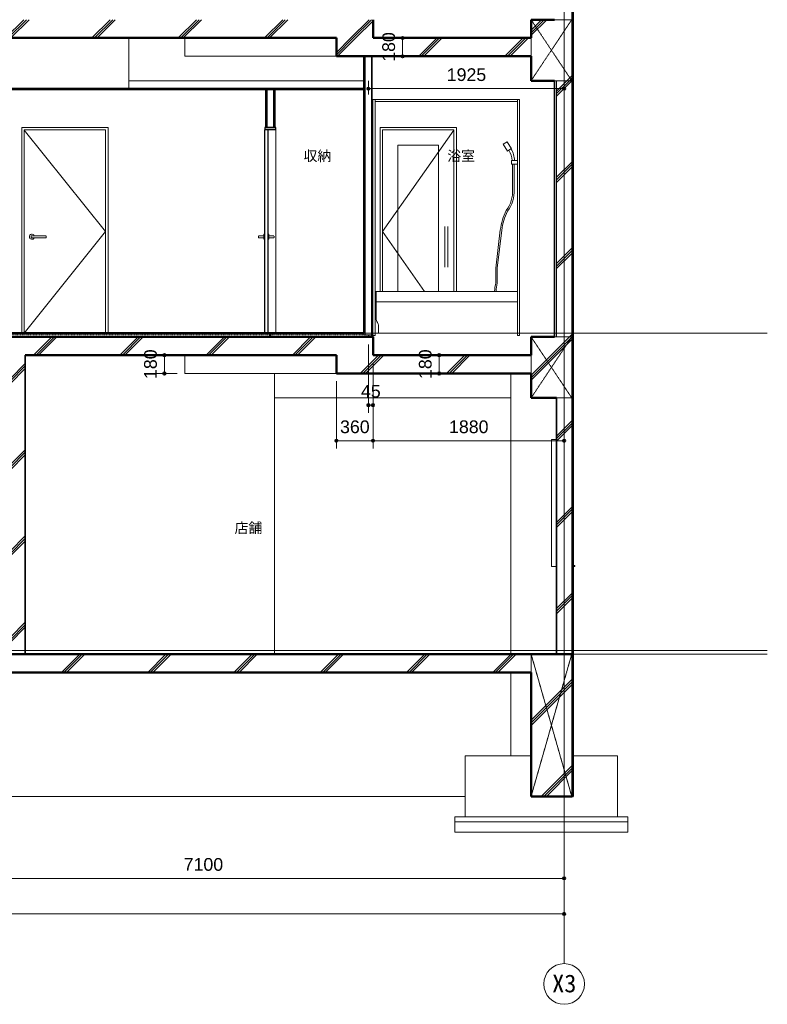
# Model space of a CAD drawing. Header units: millimetres. Extents: x -6159 to 97970, y -8550 to 14941.
# Tile 23 of 37: x 43758 to 51111, y -3445 to 6240. Entities that reach past the tile are written whole.
import ezdxf

# ---------------------------------------------------------------- set-up
doc = ezdxf.new("R2010")
doc.units = ezdxf.units.MM
for name, pattern in [('1TS06', [31.5, 30, -0.75, 0, -0.75]), ('HA02', [2.25, 1.5, -0.75]), ('TN02', [0.5292, 0, -0.5292]), ('中心線', [13, 10, -1, 1, -1])]:
    doc.linetypes.add(name, pattern=pattern)
for name, color, linetype, lineweight in [('A-ANNO-DIMS', 211, 'Continuous', 9), ('A-ANNO-DIMS-50', 211, 'Continuous', 9), ('A-AREA-IDEN', 2, 'Continuous', 9), ('A-CLNG', 13, 'Continuous', 18), ('A-CLNG-PATT', 13, 'Continuous', 35), ('A-COLS', 52, 'Continuous', 18), ('A-DETL-HDLN', 90, 'HA02', 18), ('A-DETL-THIN', 151, 'Continuous', 18), ('A-DOOR', 31, 'Continuous', 18), ('A-DOOR-FRAM', 31, 'Continuous', 25), ('A-FLOR', 192, 'Continuous', 18), ('A-FLOR-LEVL', 51, 'Continuous', 9), ('A-FLOR-MCUT', 51, 'TN02', 18), ('A-FLOR-PATT', 8, 'Continuous', 18), ('A-GLAZ', 151, 'Continuous', 18), ('A-WALL', 113, 'Continuous', 18), ('A-WALL-PATT', 111, 'Continuous', 35), ('P-SANR-FIXT', 6, 'Continuous', 18), ('S-BEAM', 12, 'Continuous', 18), ('S-FNDN', 32, 'Continuous', 18), ('S-GRID', 1, 'Continuous', 9), ('S-GRID-IDEN', 1, 'Continuous', 9)]:
    doc.layers.add(name, color=color, linetype=linetype, lineweight=lineweight)
doc.styles.add('Arial', font='arial.ttf', dxfattribs={"height": 125})
doc.styles.add('MS UI Gothic', font='MS UI Gothic.ttf', dxfattribs={"height": 100})
doc.styles.add('ＭＳ ゴシック', font='MS Gothic.ttf', dxfattribs={"height": 175})
doc.dimstyles.new('点線_-_2_5_mm', dxfattribs={"dimscale": 304.8, "dimtxt": 127.532425, "dimasz": 0.328084, "dimexe": 0.246063, "dimexo": 0.246063, "dimgap": 0.123031, "dimtad": 1, "dimdec": 1, "dimrnd": 0.1, "dimdsep": 46, "dimtxsty": 'Arial', "dimblk1": 'DOTSMALL', "dimblk2": 'DOTSMALL', "dimsah": 1, "dimcen": 0.09, "dimazin": 0, "dimtfac": 1, "dimtdec": 4, "dimtix": 1, "dimtmove": 0, "dimatfit": 3, "dimfxl": 1, "dimtvp": 1, "dimtolj": 1, "dimtzin": 0, "dimarcsym": 2})
pattern_1 = [(45, (42641.66, 5905), (-424.264, 424.264), []), (45, (42666.66, 5905), (-424.264, 424.264), []), (45, (42616.66, 5905), (-424.264, 424.264), [])]
pattern_2 = [(0, (42641.66, 5905), (406.4, 101.6), [16.764, -288.036, 16.764, -288.036, -1625.6]), (0, (42641.66, 5905), (406.4, 101.6), [-609.6, 16.764, -592.836, 16.764, -288.036, -711.2]), (0, (42641.66, 5905), (406.4, 101.6), [-1524, 16.764, -186.436, 16.764, -491.236]), (120, (42794.06, 5955.8), (-291.1882, 301.1527), [16.764, -288.036, 16.764, -288.036, -1625.6]), (120, (42794.06, 5955.8), (-291.1882, 301.1527), [-609.6, 16.764, -592.836, 16.764, -288.036, -711.2]), (120, (42794.06, 5955.8), (-291.1882, 301.1527), [-1524, 16.764, -186.436, 16.764, -491.236]), (240, (42844.86, 6159), (-115.2118, -402.7527), [16.764, -288.036, 16.764, -288.036, -1625.6]), (240, (42844.86, 6159), (-115.2118, -402.7527), [-609.6, 16.764, -592.836, 16.764, -288.036, -711.2]), (240, (42844.86, 6159), (-115.2118, -402.7527), [-1524, 16.764, -186.436, 16.764, -491.236])]

# ---------------------------------------------------------------- blocks, each defined once
blk = doc.blocks.new('引違い腰窓_2枚 - W1100H1200-523107-断面図 A')
at = {"layer": 'A-GLAZ'}
for p, q in [((7968.2, 860), (7968.2, 2110)), ((7968.2, 2110), (8018.2, 2110)), ((8018.2, 860), (7968.2, 860)), ((8183.2, 870), (8198.2, 870)), ((8198.2, 860), (8183.2, 860)), ((8198.2, 870), (8198.2, 860))]:
    blk.add_line(p, q, dxfattribs=at)
blk = doc.blocks.new('片開き - w800h2000-604431-断面図 A')
at = {"layer": 'A-DOOR'}
for p, q in [((3583.2, 5155), (2783.2, 5155)), ((2783.2, 5155), (2783.2, 3155)), ((3583.2, 4155), (2783.2, 5154.6)), ((3583.2, 3155), (3583.2, 5155)), ((2783.2, 3155), (3583.2, 4155)), ((2851.2, 4110), (2851.2, 4100)), ((2983.2, 4115), (2868.2, 4115)), ((2868.2, 4095), (2983.2, 4095)), ((3000.2, 4100), (3000.2, 4110))]:
    blk.add_line(p, q, dxfattribs=at)
at = {"layer": 'A-DOOR', "flags": 128}
for points in [[(2868.2, 4115), (2867.8, 4115), (2867.3, 4115), (2866.8, 4115), (2866.3, 4115), (2865.9, 4115), (2865.4, 4115), (2864.9, 4115), (2864.5, 4115), (2864, 4115), (2863.6, 4115), (2863.1, 4115), (2862.7, 4115), (2862.3, 4115), (2861.9, 4115), (2861.5, 4115), (2861.1, 4115), (2860.7, 4115), (2860.3, 4115), (2860, 4115), (2859.6, 4115), (2859.3, 4115), (2859, 4115), (2858.7, 4115), (2858.4, 4115), (2858.1, 4115), (2857.9, 4115), (2857.7, 4115), (2857.4, 4115), (2857.2, 4115), (2857, 4115), (2856.9, 4115), (2856.7, 4115), (2856.6, 4115), (2856.5, 4115), (2856.4, 4115), (2856.3, 4115), (2856.3, 4115), (2856.2, 4115), (2856.2, 4115)], [(2856.2, 4095), (2856.2, 4095), (2856.3, 4095), (2856.3, 4095), (2856.4, 4095), (2856.5, 4095), (2856.6, 4095), (2856.7, 4095), (2856.8, 4095), (2857, 4095), (2857.2, 4095), (2857.4, 4095), (2857.6, 4095), (2857.8, 4095), (2858.1, 4095), (2858.3, 4095), (2858.6, 4095), (2858.9, 4095), (2859.2, 4095), (2859.5, 4095), (2859.9, 4095), (2860.2, 4095), (2860.6, 4095), (2861, 4095), (2861.4, 4095), (2861.8, 4095), (2862.2, 4095), (2862.6, 4095), (2863, 4095), (2863.4, 4095), (2863.9, 4095), (2864.3, 4095), (2864.8, 4095), (2865.3, 4095), (2865.7, 4095), (2866.2, 4095), (2866.7, 4095), (2867.1, 4095), (2867.6, 4095), (2868.1, 4095), (2868.2, 4095)], [(2995.2, 4115), (2995.2, 4115), (2995.2, 4115), (2995.1, 4115), (2995.1, 4115), (2995, 4115), (2994.9, 4115), (2994.8, 4115), (2994.6, 4115), (2994.5, 4115), (2994.3, 4115), (2994.1, 4115), (2993.9, 4115), (2993.6, 4115), (2993.4, 4115), (2993.1, 4115), (2992.9, 4115), (2992.6, 4115), (2992.3, 4115), (2991.9, 4115), (2991.6, 4115), (2991.2, 4115), (2990.9, 4115), (2990.5, 4115), (2990.1, 4115), (2989.7, 4115), (2989.3, 4115), (2988.9, 4115), (2988.5, 4115), (2988, 4115), (2987.6, 4115), (2987.1, 4115), (2986.7, 4115), (2986.2, 4115), (2985.7, 4115), (2985.3, 4115), (2984.8, 4115), (2984.3, 4115), (2983.8, 4115), (2983.4, 4115), (2983.2, 4115)], [(2983.2, 4095), (2983.7, 4095), (2984.2, 4095), (2984.7, 4095), (2985.1, 4095), (2985.6, 4095), (2986.1, 4095), (2986.6, 4095), (2987, 4095), (2987.5, 4095), (2987.9, 4095), (2988.3, 4095), (2988.8, 4095), (2989.2, 4095), (2989.6, 4095), (2990, 4095), (2990.4, 4095), (2990.8, 4095), (2991.1, 4095), (2991.5, 4095), (2991.8, 4095), (2992.2, 4095), (2992.5, 4095), (2992.8, 4095), (2993.1, 4095), (2993.3, 4095), (2993.6, 4095), (2993.8, 4095), (2994, 4095), (2994.2, 4095), (2994.4, 4095), (2994.6, 4095), (2994.7, 4095), (2994.9, 4095), (2995, 4095), (2995.1, 4095), (2995.1, 4095), (2995.2, 4095), (2995.2, 4095), (2995.2, 4095)]]:
    blk.add_lwpolyline(points, dxfattribs=at)
at = {"layer": 'A-DOOR'}
for centre, radius, start, end in [((2858.2, 4105), 25, 23.7806, 180), ((2858.2, 4105), 25, 180, 336.38508), ((2856.2, 4110), 5, 165, 180), ((2856.2, 4100), 5, 180, 195), ((2856.2, 4110), 5, 90, 150), ((2856.2, 4100), 5, 210, 270), ((2995.2, 4110), 5, 30, 90), ((2995.2, 4100), 5, 270, 330), ((2995.2, 4110), 5, 0, 15), ((2995.2, 4100), 5, 345, 0)]:
    blk.add_arc(centre, radius, start, end, dxfattribs=at)
at = {"layer": 'A-DOOR-FRAM', "lineweight": 18}
for p, q in [((2758.2, 5180), (2758.2, 3155)), ((3608.2, 5180), (2758.2, 5180)), ((2783.2, 3155), (2783.2, 5155)), ((2783.2, 5155), (3583.2, 5155)), ((3583.2, 5155), (3583.2, 3155)), ((3608.2, 3155), (3608.2, 5180))]:
    blk.add_line(p, q, dxfattribs=at)
blk = doc.blocks.new('両開き - W750H2000-563925-断面図 A')
at = {"layer": 'A-DOOR', "lineweight": 25}
for p, q in [((5148.2, 3155), (5148.2, 5155)), ((5178.2, 5155), (5148.2, 5155)), ((5178.2, 5155), (5178.2, 3155)), ((5178.2, 3155), (5148.2, 3155))]:
    blk.add_line(p, q, dxfattribs=at)
at = {"layer": 'A-DOOR'}
for p, q in [((5086.2, 4110), (5086.2, 4100)), ((5087.6, 4113.4), (5087.8, 4113.6)), ((5138.2, 4115), (5103.2, 4115)), ((5103.2, 4095), (5138.2, 4095)), ((5148.2, 4130), (5138.2, 4130)), ((5138.2, 4130), (5138.2, 4105)), ((5138.2, 4105), (5138.2, 4080)), ((5138.2, 4080), (5148.2, 4080)), ((5188.2, 4130), (5178.2, 4130)), ((5178.2, 4080), (5188.2, 4080)), ((5188.2, 4105), (5188.2, 4130)), ((5223.2, 4115), (5188.2, 4115)), ((5188.2, 4080), (5188.2, 4105)), ((5188.2, 4095), (5223.2, 4095)), ((5238.9, 4096.6), (5238.7, 4096.4)), ((5240.2, 4100), (5240.2, 4110))]:
    blk.add_line(p, q, dxfattribs=at)
at = {"layer": 'A-DOOR', "flags": 128}
for points in [[(5086.2, 4110), (5086.2, 4110.2), (5086.3, 4110.4), (5086.3, 4110.6), (5086.3, 4110.8), (5086.3, 4111)], [(5086.3, 4099), (5086.3, 4099.2), (5086.3, 4099.4), (5086.3, 4099.6), (5086.2, 4099.8), (5086.2, 4100)], [(5087.9, 4113.7), (5088, 4113.9), (5088.2, 4114), (5088.4, 4114.1), (5088.5, 4114.2), (5088.7, 4114.3), (5088.9, 4114.4), (5089.1, 4114.5), (5089.2, 4114.6), (5089.4, 4114.7), (5089.6, 4114.7), (5089.8, 4114.8), (5090, 4114.8), (5090.2, 4114.9), (5090.4, 4114.9), (5090.6, 4115), (5090.8, 4115), (5091, 4115)], [(5091, 4095.1), (5090.8, 4095.1), (5090.6, 4095.1), (5090.4, 4095.1), (5090.2, 4095.1), (5090, 4095.2), (5089.9, 4095.2), (5089.7, 4095.3), (5089.5, 4095.4), (5089.3, 4095.4), (5089.1, 4095.5), (5088.9, 4095.6), (5088.7, 4095.7), (5088.6, 4095.8), (5088.4, 4095.9), (5088.2, 4096), (5088.1, 4096.2), (5087.9, 4096.3)], [(5103.2, 4115), (5102.8, 4115), (5102.3, 4115), (5101.8, 4115), (5101.3, 4115), (5100.9, 4115), (5100.4, 4115), (5099.9, 4115), (5099.5, 4115), (5099, 4115), (5098.6, 4115), (5098.1, 4115), (5097.7, 4115), (5097.3, 4115), (5096.9, 4115), (5096.5, 4115), (5096.1, 4115), (5095.7, 4115), (5095.3, 4115), (5095, 4115), (5094.6, 4115), (5094.3, 4115), (5094, 4115), (5093.7, 4115), (5093.4, 4115), (5093.1, 4115), (5092.9, 4115), (5092.7, 4115), (5092.4, 4115), (5092.2, 4115), (5092, 4115), (5091.9, 4115), (5091.7, 4115), (5091.6, 4115), (5091.5, 4115), (5091.4, 4115), (5091.3, 4115), (5091.3, 4115), (5091.2, 4115), (5091.2, 4115)], [(5091.2, 4095), (5091.2, 4095), (5091.3, 4095), (5091.3, 4095), (5091.4, 4095), (5091.5, 4095), (5091.6, 4095), (5091.7, 4095), (5091.8, 4095), (5092, 4095), (5092.2, 4095), (5092.4, 4095), (5092.6, 4095), (5092.8, 4095), (5093.1, 4095), (5093.3, 4095), (5093.6, 4095), (5093.9, 4095), (5094.2, 4095), (5094.5, 4095), (5094.9, 4095), (5095.2, 4095), (5095.6, 4095), (5096, 4095), (5096.4, 4095), (5096.8, 4095), (5097.2, 4095), (5097.6, 4095), (5098, 4095), (5098.4, 4095), (5098.9, 4095), (5099.3, 4095), (5099.8, 4095), (5100.3, 4095), (5100.7, 4095), (5101.2, 4095), (5101.7, 4095), (5102.1, 4095), (5102.6, 4095), (5103.1, 4095), (5103.2, 4095)], [(5093.1, 4115), (5093.3, 4115), (5093.6, 4115), (5093.9, 4115), (5094.2, 4115)], [(5094.3, 4095), (5094, 4095), (5093.7, 4095), (5093.4, 4095), (5093.1, 4095)], [(5235.2, 4115), (5235.2, 4115), (5235.2, 4115), (5235.1, 4115), (5235.1, 4115), (5235, 4115), (5234.9, 4115), (5234.8, 4115), (5234.6, 4115), (5234.5, 4115), (5234.3, 4115), (5234.1, 4115), (5233.9, 4115), (5233.6, 4115), (5233.4, 4115), (5233.1, 4115), (5232.9, 4115), (5232.6, 4115), (5232.3, 4115), (5231.9, 4115), (5231.6, 4115), (5231.2, 4115), (5230.9, 4115), (5230.5, 4115), (5230.1, 4115), (5229.7, 4115), (5229.3, 4115), (5228.9, 4115), (5228.5, 4115), (5228, 4115), (5227.6, 4115), (5227.1, 4115), (5226.7, 4115), (5226.2, 4115), (5225.7, 4115), (5225.3, 4115), (5224.8, 4115), (5224.3, 4115), (5223.8, 4115), (5223.4, 4115), (5223.2, 4115)], [(5223.2, 4095), (5223.7, 4095), (5224.2, 4095), (5224.7, 4095), (5225.1, 4095), (5225.6, 4095), (5226.1, 4095), (5226.6, 4095), (5227, 4095), (5227.5, 4095), (5227.9, 4095), (5228.3, 4095), (5228.8, 4095), (5229.2, 4095), (5229.6, 4095), (5230, 4095), (5230.4, 4095), (5230.8, 4095), (5231.1, 4095), (5231.5, 4095), (5231.8, 4095), (5232.2, 4095), (5232.5, 4095), (5232.8, 4095), (5233.1, 4095), (5233.3, 4095), (5233.6, 4095), (5233.8, 4095), (5234, 4095), (5234.2, 4095), (5234.4, 4095), (5234.6, 4095), (5234.7, 4095), (5234.9, 4095), (5235, 4095), (5235.1, 4095), (5235.1, 4095), (5235.2, 4095), (5235.2, 4095), (5235.2, 4095)], [(5232.2, 4115), (5232.5, 4115), (5232.8, 4115), (5233.1, 4115), (5233.3, 4115)], [(5233.4, 4095), (5233.1, 4095), (5232.9, 4095), (5232.6, 4095), (5232.3, 4095)], [(5235.4, 4115), (5235.6, 4115), (5235.8, 4115), (5236, 4114.9), (5236.2, 4114.9), (5236.4, 4114.9), (5236.6, 4114.8), (5236.8, 4114.7), (5237, 4114.7), (5237.2, 4114.6), (5237.4, 4114.5), (5237.5, 4114.4), (5237.7, 4114.3), (5237.9, 4114.2), (5238.1, 4114.1), (5238.2, 4114), (5238.4, 4113.9), (5238.5, 4113.8)], [(5238.6, 4096.3), (5238.4, 4096.1), (5238.3, 4096), (5238.1, 4095.9), (5237.9, 4095.8), (5237.8, 4095.7), (5237.6, 4095.6), (5237.4, 4095.5), (5237.2, 4095.4), (5237, 4095.3), (5236.9, 4095.3), (5236.7, 4095.2), (5236.5, 4095.2), (5236.3, 4095.1), (5236.1, 4095.1), (5235.9, 4095), (5235.7, 4095), (5235.5, 4095)], [(5240.1, 4111), (5240.2, 4110.8), (5240.2, 4110.7), (5240.2, 4110.5), (5240.2, 4110.3), (5240.2, 4110.1)], [(5240.2, 4100), (5240.2, 4099.8), (5240.2, 4099.6), (5240.2, 4099.4), (5240.2, 4099.2), (5240.1, 4099)]]:
    blk.add_lwpolyline(points, dxfattribs=at)
at = {"layer": 'A-DOOR-FRAM'}
for p, q in [((5148.2, 5180), (5148.2, 5155)), ((5258.2, 5180), (5148.2, 5180)), ((5258.2, 5155), (5148.2, 5155)), ((5258.2, 5155), (5258.2, 5180))]:
    blk.add_line(p, q, dxfattribs=at)
at = {"layer": 'A-DOOR-FRAM', "lineweight": 18}
blk.add_line((5258.2, 5155), (5258.2, 3155), dxfattribs=at)
blk = doc.blocks.new('片開き_ガラス四方框 - w700h2000-603679-断面図 A')
at = {"layer": 'A-DOOR'}
for p, q in [((6308.2, 5155), (6308.2, 3567)), ((7008.2, 5155), (6308.2, 5155)), ((6308.2, 4155), (7008.2, 5154.6)), ((7008.2, 3567), (7008.2, 5155)), ((6458.2, 5005), (6858.2, 5005)), ((6458.2, 3567), (6458.2, 5005)), ((6858.2, 5005), (6858.2, 3567)), ((6918.2, 4175), (6918.2, 3835)), ((6948.2, 3835), (6948.2, 4175)), ((6719.8, 3567), (6308.2, 4155))]:
    blk.add_line(p, q, dxfattribs=at)
at = {"layer": 'A-DOOR', "flags": 128}
for points in [[(6918.2, 4205), (6918.2, 4205), (6918.2, 4204.9), (6918.2, 4204.8), (6918.2, 4204.6), (6918.2, 4204.4), (6918.2, 4204.1), (6918.2, 4203.8), (6918.2, 4203.5), (6918.2, 4203.1), (6918.2, 4202.6), (6918.2, 4202.1), (6918.2, 4201.6), (6918.2, 4201), (6918.2, 4200.4), (6918.2, 4199.8), (6918.2, 4199.1), (6918.2, 4198.3), (6918.2, 4197.6), (6918.2, 4196.7), (6918.2, 4195.9), (6918.2, 4195), (6918.2, 4194.1), (6918.2, 4193.2), (6918.2, 4192.2), (6918.2, 4191.2), (6918.2, 4190.2), (6918.2, 4189.1), (6918.2, 4188.1), (6918.2, 4187), (6918.2, 4185.9), (6918.2, 4184.7), (6918.2, 4183.6), (6918.2, 4182.4), (6918.2, 4181.3), (6918.2, 4180.1), (6918.2, 4178.9), (6918.2, 4177.7), (6918.2, 4176.5), (6918.2, 4175.3), (6918.2, 4175)], [(6948.2, 4175), (6948.2, 4176.2), (6948.2, 4177.4), (6948.2, 4178.6), (6948.2, 4179.8), (6948.2, 4181), (6948.2, 4182.1), (6948.2, 4183.3), (6948.2, 4184.4), (6948.2, 4185.6), (6948.2, 4186.7), (6948.2, 4187.8), (6948.2, 4188.9), (6948.2, 4189.9), (6948.2, 4190.9), (6948.2, 4191.9), (6948.2, 4192.9), (6948.2, 4193.9), (6948.2, 4194.8), (6948.2, 4195.7), (6948.2, 4196.5), (6948.2, 4197.3), (6948.2, 4198.1), (6948.2, 4198.9), (6948.2, 4199.6), (6948.2, 4200.2), (6948.2, 4200.9), (6948.2, 4201.5), (6948.2, 4202), (6948.2, 4202.5), (6948.2, 4203), (6948.2, 4203.4), (6948.2, 4203.7), (6948.2, 4204.1), (6948.2, 4204.3), (6948.2, 4204.6), (6948.2, 4204.7), (6948.2, 4204.9), (6948.2, 4205), (6948.2, 4205), (6948.2, 4205)], [(6918.2, 3835), (6918.2, 3833.8), (6918.2, 3832.6), (6918.2, 3831.4), (6918.2, 3830.2), (6918.2, 3829), (6918.2, 3827.9), (6918.2, 3826.7), (6918.2, 3825.6), (6918.2, 3824.4), (6918.2, 3823.3), (6918.2, 3822.2), (6918.2, 3821.1), (6918.2, 3820.1), (6918.2, 3819.1), (6918.2, 3818.1), (6918.2, 3817.1), (6918.2, 3816.1), (6918.2, 3815.2), (6918.2, 3814.3), (6918.2, 3813.5), (6918.2, 3812.7), (6918.2, 3811.9), (6918.2, 3811.1), (6918.2, 3810.4), (6918.2, 3809.8), (6918.2, 3809.1), (6918.2, 3808.5), (6918.2, 3808), (6918.2, 3807.5), (6918.2, 3807), (6918.2, 3806.6), (6918.2, 3806.3), (6918.2, 3805.9), (6918.2, 3805.7), (6918.2, 3805.4), (6918.2, 3805.3), (6918.2, 3805.1), (6918.2, 3805), (6918.2, 3805), (6918.2, 3805)], [(6948.2, 3805), (6948.2, 3805), (6948.2, 3805.1), (6948.2, 3805.2), (6948.2, 3805.4), (6948.2, 3805.6), (6948.2, 3805.9), (6948.2, 3806.2), (6948.2, 3806.5), (6948.2, 3806.9), (6948.2, 3807.4), (6948.2, 3807.9), (6948.2, 3808.4), (6948.2, 3809), (6948.2, 3809.6), (6948.2, 3810.2), (6948.2, 3810.9), (6948.2, 3811.7), (6948.2, 3812.4), (6948.2, 3813.3), (6948.2, 3814.1), (6948.2, 3815), (6948.2, 3815.9), (6948.2, 3816.8), (6948.2, 3817.8), (6948.2, 3818.8), (6948.2, 3819.8), (6948.2, 3820.9), (6948.2, 3821.9), (6948.2, 3823), (6948.2, 3824.1), (6948.2, 3825.3), (6948.2, 3826.4), (6948.2, 3827.6), (6948.2, 3828.7), (6948.2, 3829.9), (6948.2, 3831.1), (6948.2, 3832.3), (6948.2, 3833.5), (6948.2, 3834.7), (6948.2, 3835)]]:
    blk.add_lwpolyline(points, dxfattribs=at)
at = {"layer": 'A-DOOR-FRAM', "lineweight": 18}
for p, q in [((7033.2, 5180), (6283.2, 5180)), ((6283.2, 5180), (6283.2, 3567)), ((6308.2, 3567), (6308.2, 5155)), ((6308.2, 5155), (7008.2, 5155)), ((7008.2, 5155), (7008.2, 3567)), ((7033.2, 3567), (7033.2, 5180))]:
    blk.add_line(p, q, dxfattribs=at)
blk = doc.blocks.new('UB1 - 1418-682311-断面図 A')
at = {"layer": 'P-SANR-FIXT'}
for p, q in [((6213.2, 5455), (6233.2, 5455)), ((6213.2, 5455), (6213.2, 3135)), ((6233.2, 3567), (6233.2, 5455)), ((6233.2, 5455), (7633.2, 5455)), ((6233.2, 5455), (6233.2, 5435)), ((7633.2, 5435), (6233.2, 5435)), ((7633.2, 5455), (7653.2, 5455)), ((7633.2, 5455), (7633.2, 4854.1)), ((7633.2, 5455), (7633.2, 5435)), ((7653.2, 5455), (7653.2, 3135)), ((7531.3, 5038.7), (7493.5, 5014.8)), ((7574, 4971.1), (7531.3, 5038.7)), ((7493.5, 5014.8), (7536.2, 4947.2)), ((7536.2, 4947.2), (7549.2, 4955.4)), ((7570.4, 4968.8), (7574, 4971.1)), ((7574.4, 4854.1), (7574.4, 4819.1)), ((7633.2, 4854.1), (7574.4, 4854.1)), ((7633.2, 4819.1), (7633.2, 4854.1)), ((7574.4, 4819.1), (7633.2, 4819.1)), ((7585.6, 4819.1), (7585.6, 4569.1)), ((7600.6, 4569.6), (7600.6, 4819.1)), ((7633.2, 4819.1), (7633.2, 3567)), ((7465.5, 4171.4), (7420.9, 3797.4)), ((7435.9, 3796.5), (7480.4, 4169.7)), ((7420.9, 3797.4), (7420.9, 3652.4)), ((7435.9, 3650.7), (7435.9, 3796.5)), ((6233.2, 3567), (7633.2, 3567)), ((6233.2, 3155), (6233.2, 3567)), ((6243.2, 3529.4), (6243.2, 3567)), ((6243.2, 3466.1), (6245.8, 3499.1)), ((7633.2, 3567), (7633.2, 3155)), ((6233.2, 3466.1), (7633.2, 3466.1)), ((6243.2, 3304.3), (6243.2, 3466.1)), ((6267.4, 3155), (6267.4, 3230.7)), ((6233.2, 3135), (6213.2, 3135)), ((7633.2, 3155), (6233.2, 3155)), ((6233.2, 3135), (6233.2, 3155)), ((7633.2, 3155), (7633.2, 3135)), ((7653.2, 3135), (7633.2, 3135))]:
    blk.add_line(p, q, dxfattribs=at)
for centre, radius, start, end in [((7579.3, 4931.2), 38.6, 103.35035, 141.11385), ((7375.8, 4846.1), 205, 2.22346, 32.2321), ((7375.8, 4846.1), 230, 1.98168, 32.23929), ((7277.3, 4548.5), 309, 323.13795, 3.81391), ((7277.3, 4548.5), 324, 323.3618, 3.72454), ((8022.6, 4105), 561, 152.60934, 173.2043), ((8022.6, 4105), 546, 152.7373, 173.2043), ((8063.8, 3512.8), 657.9, 167.74842, 175.26901), ((8063.8, 3512.8), 642.9, 167.60576, 175.15847)]:
    blk.add_arc(centre, radius, start, end, dxfattribs=at)
for centre, major_axis, ratio, start_param, end_param in [((6247, 3529.4), (0.1, 19.9), 0.189699, 1.571895, 2.632466), ((6244.2, 3503.3), (0.01, 9.92), 0.182174, 4.269803, 5.783968), ((6247.9, 3303.9), (0.1, 25), 0.187556, 1.556949, 2.805872), ((6247.9, 3303.9), (0.1, 25), 0.187542, 1.632328, 2.820573), ((28725.3, 4559.9), (22815.9, 0), 0.327556, 3.313653, 3.318519), ((6264.7, 3230.2), (0, 15), 0.181552, 4.739635, 5.959715)]:
    blk.add_ellipse(centre, major_axis=major_axis, ratio=ratio, start_param=start_param, end_param=end_param, dxfattribs=at)
blk = doc.blocks.new('通芯 - 円 8mm-600091-断面図 A')
at = {"layer": 'S-GRID-IDEN'}
blk.add_circle((-3706.8, -3244.8), 200, dxfattribs=at)
blk = doc.blocks.new('DIMBLOCK200-断面図 A')
at = {"layer": 'A-ANNO-DIMS-50', "lineweight": 35}
h = blk.add_hatch(color=256, dxfattribs=at)
edge = h.paths.add_edge_path()
edge.add_arc((42013.2, -2205.9), 12.5, 0, 360)
h = blk.add_hatch(color=256, dxfattribs=at)
edge = h.paths.add_edge_path()
edge.add_arc((49113.2, -2205.9), 12.5, 0, 360)
at = {"layer": 'A-ANNO-DIMS-50'}
for p, q in [((42013.2, -2205.9), (42013.2, -2148.6)), ((49113.2, -2205.9), (42013.2, -2205.9)), ((42013.2, -2205.9), (42013.2, -2280.9)), ((49113.2, -2205.9), (49113.2, -2148.6)), ((49113.2, -2205.9), (49113.2, -2280.9))]:
    blk.add_line(p, q, dxfattribs=at)
at = {"layer": 'A-ANNO-DIMS-50', "lineweight": 35}
for centre in [(42013.2, -2205.9), (49113.2, -2205.9)]:
    blk.add_circle(centre, 12.5, dxfattribs=at)
at = {"layer": 'A-ANNO-DIMS-50', "color": 0, "insert": (45370.9, -2006.2), "char_height": 125, "width": 461.471, "attachment_point": 1, "line_spacing_factor": 0.941778, "style": 'Arial'}
blk.add_mtext('7100', dxfattribs=at)
blk = doc.blocks.new('_DotSmall')
at = {"color": 0, "linetype": 'ByBlock', "const_width": 0.5}
blk.add_lwpolyline([(-0.0625, 0, 1), (0.0625, 0, 1)], format="xyb", close=True, dxfattribs=at)
blk = doc.blocks.new('DIMBLOCK202-断面図 A')
at = {"layer": 'A-ANNO-DIMS-50', "lineweight": 35}
h = blk.add_hatch(color=256, dxfattribs=at)
edge = h.paths.add_edge_path()
edge.add_arc((37313.2, -2555.9), 12.5, 0, 360)
h = blk.add_hatch(color=256, dxfattribs=at)
edge = h.paths.add_edge_path()
edge.add_arc((49113.2, -2555.9), 12.5, 0, 360)
at = {"layer": 'A-ANNO-DIMS-50'}
for p, q in [((37313.2, -2555.9), (37313.2, -2498.6)), ((49113.2, -2555.9), (49113.2, -2498.6)), ((49113.2, -2555.9), (37313.2, -2555.9)), ((37313.2, -2555.9), (37313.2, -2630.9)), ((49113.2, -2555.9), (49113.2, -2630.9))]:
    blk.add_line(p, q, dxfattribs=at)
at = {"layer": 'A-ANNO-DIMS-50', "lineweight": 35}
for centre in [(37313.2, -2555.9), (49113.2, -2555.9)]:
    blk.add_circle(centre, 12.5, dxfattribs=at)
at = {"layer": 'A-ANNO-DIMS-50', "color": 0, "insert": (42972.8, -2356.2), "char_height": 125, "width": 576.839, "attachment_point": 1, "line_spacing_factor": 0.941778, "style": 'Arial'}
blk.add_mtext('11800', dxfattribs=at)
blk = doc.blocks.new('DIMBLOCK223-断面図 A')
at = {"layer": 'A-ANNO-DIMS-50', "lineweight": 35}
h = blk.add_hatch(color=256, dxfattribs=at)
edge = h.paths.add_edge_path()
edge.add_arc((45181.5, 2940), 12.5, 0, 360)
h = blk.add_hatch(color=256, dxfattribs=at)
edge = h.paths.add_edge_path()
edge.add_arc((45181.5, 2760), 12.5, 0, 360)
at = {"layer": 'A-ANNO-DIMS-50'}
for p, q in [((45181.5, 2940), (45124.2, 2940)), ((45181.5, 2940), (45181.5, 2760)), ((45181.5, 2940), (45256.5, 2940)), ((45181.5, 2760), (45106.5, 2760)), ((45181.5, 2760), (45308.2, 2760))]:
    blk.add_line(p, q, dxfattribs=at)
at = {"layer": 'A-ANNO-DIMS-50', "lineweight": 35}
for centre in [(45181.5, 2940), (45181.5, 2760)]:
    blk.add_circle(centre, 12.5, dxfattribs=at)
at = {"layer": 'A-ANNO-DIMS-50', "color": 0, "insert": (44981.8, 2705.8), "char_height": 125, "width": 346.103, "attachment_point": 1, "rotation": 90, "line_spacing_factor": 0.941778, "style": 'Arial'}
blk.add_mtext('180', dxfattribs=at)
blk = doc.blocks.new('DIMBLOCK224-断面図 A')
at = {"layer": 'A-ANNO-DIMS-50', "lineweight": 35}
h = blk.add_hatch(color=256, dxfattribs=at)
edge = h.paths.add_edge_path()
edge.add_arc((46873.2, 2098.5), 12.5, 0, 360)
h = blk.add_hatch(color=256, dxfattribs=at)
edge = h.paths.add_edge_path()
edge.add_arc((47233.2, 2098.5), 12.5, 0, 360)
at = {"layer": 'A-ANNO-DIMS-50'}
for p, q in [((46873.2, 2098.5), (46873.2, 2685)), ((47233.2, 2098.5), (47233.2, 2692.6)), ((46873.2, 2098.5), (47233.2, 2098.5)), ((46873.2, 2098.5), (46873.2, 2023.5)), ((47233.2, 2098.5), (47233.2, 2023.5))]:
    blk.add_line(p, q, dxfattribs=at)
at = {"layer": 'A-ANNO-DIMS-50', "lineweight": 35}
for centre in [(46873.2, 2098.5), (47233.2, 2098.5)]:
    blk.add_circle(centre, 12.5, dxfattribs=at)
at = {"layer": 'A-ANNO-DIMS-50', "color": 0, "insert": (46908.9, 2298.3), "char_height": 125, "width": 346.103, "attachment_point": 1, "line_spacing_factor": 0.941778, "style": 'Arial'}
blk.add_mtext('360', dxfattribs=at)
blk = doc.blocks.new('DIMBLOCK225-断面図 A')
at = {"layer": 'A-ANNO-DIMS-50', "lineweight": 35}
h = blk.add_hatch(color=256, dxfattribs=at)
edge = h.paths.add_edge_path()
edge.add_arc((47233.2, 2098.5), 12.5, 0, 360)
h = blk.add_hatch(color=256, dxfattribs=at)
edge = h.paths.add_edge_path()
edge.add_arc((49113.2, 2098.5), 12.5, 0, 360)
at = {"layer": 'A-ANNO-DIMS-50'}
for p, q in [((47233.2, 2098.5), (47233.2, 2692.6)), ((49113.2, 2098.5), (49113.2, 2173.5)), ((47233.2, 2098.5), (49113.2, 2098.5)), ((47233.2, 2098.5), (47233.2, 2023.5)), ((49113.2, 2098.5), (49113.2, 2041.2))]:
    blk.add_line(p, q, dxfattribs=at)
at = {"layer": 'A-ANNO-DIMS-50', "lineweight": 35}
for centre in [(47233.2, 2098.5), (49113.2, 2098.5)]:
    blk.add_circle(centre, 12.5, dxfattribs=at)
at = {"layer": 'A-ANNO-DIMS-50', "color": 0, "insert": (47980.9, 2298.3), "char_height": 125, "width": 461.471, "attachment_point": 1, "line_spacing_factor": 0.941778, "style": 'Arial'}
blk.add_mtext('1880', dxfattribs=at)
blk = doc.blocks.new('DIMBLOCK226-断面図 A')
at = {"layer": 'A-ANNO-DIMS-50', "lineweight": 35}
h = blk.add_hatch(color=256, dxfattribs=at)
edge = h.paths.add_edge_path()
edge.add_arc((47188.2, 2448.5), 12.5, 0, 360)
h = blk.add_hatch(color=256, dxfattribs=at)
edge = h.paths.add_edge_path()
edge.add_arc((47233.2, 2448.5), 12.5, 0, 360)
at = {"layer": 'A-ANNO-DIMS-50'}
for p, q in [((47188.2, 2448.5), (47188.2, 3045)), ((47233.2, 2448.5), (47233.2, 2865)), ((47233.2, 2448.5), (47188.2, 2448.5)), ((47188.2, 2448.5), (47188.2, 2373.5)), ((47233.2, 2448.5), (47233.2, 2373.5))]:
    blk.add_line(p, q, dxfattribs=at)
at = {"layer": 'A-ANNO-DIMS-50', "lineweight": 35}
for centre in [(47188.2, 2448.5), (47233.2, 2448.5)]:
    blk.add_circle(centre, 12.5, dxfattribs=at)
at = {"layer": 'A-ANNO-DIMS-50', "color": 0, "insert": (47114.5, 2648.3), "char_height": 125, "width": 230.736, "attachment_point": 1, "line_spacing_factor": 0.941778, "style": 'Arial'}
blk.add_mtext('45', dxfattribs=at)
blk = doc.blocks.new('DIMBLOCK227-断面図 A')
at = {"layer": 'A-ANNO-DIMS-50', "lineweight": 35}
h = blk.add_hatch(color=256, dxfattribs=at)
edge = h.paths.add_edge_path()
edge.add_arc((47884.4, 2940), 12.5, 0, 360)
h = blk.add_hatch(color=256, dxfattribs=at)
edge = h.paths.add_edge_path()
edge.add_arc((47884.4, 2760), 12.5, 0, 360)
at = {"layer": 'A-ANNO-DIMS-50'}
for p, q in [((47884.4, 2940), (47827.1, 2940)), ((47884.4, 2940), (47884.4, 2760)), ((47884.4, 2940), (47959.4, 2940)), ((47884.4, 2760), (47827.1, 2760)), ((47884.4, 2760), (47959.4, 2760))]:
    blk.add_line(p, q, dxfattribs=at)
at = {"layer": 'A-ANNO-DIMS-50', "lineweight": 35}
for centre in [(47884.4, 2940), (47884.4, 2760)]:
    blk.add_circle(centre, 12.5, dxfattribs=at)
at = {"layer": 'A-ANNO-DIMS-50', "color": 0, "insert": (47684.6, 2705.8), "char_height": 125, "width": 346.103, "attachment_point": 1, "rotation": 90, "line_spacing_factor": 0.941778, "style": 'Arial'}
blk.add_mtext('180', dxfattribs=at)
blk = doc.blocks.new('DIMBLOCK231-断面図 A')
at = {"layer": 'A-ANNO-DIMS-50', "lineweight": 35}
h = blk.add_hatch(color=256, dxfattribs=at)
edge = h.paths.add_edge_path()
edge.add_arc((47188.2, 5562.1), 12.5, 0, 360)
h = blk.add_hatch(color=256, dxfattribs=at)
edge = h.paths.add_edge_path()
edge.add_arc((49113.2, 5562.1), 12.5, 0, 360)
at = {"layer": 'A-ANNO-DIMS-50'}
for p, q in [((47188.2, 5562.1), (47188.2, 5637.1)), ((49113.2, 5562.1), (49113.2, 5637.1)), ((47188.2, 5562.1), (49113.2, 5562.1)), ((47188.2, 5562.1), (47188.2, 5504.8)), ((49113.2, 5562.1), (49113.2, 5504.8))]:
    blk.add_line(p, q, dxfattribs=at)
at = {"layer": 'A-ANNO-DIMS-50', "lineweight": 35}
for centre in [(47188.2, 5562.1), (49113.2, 5562.1)]:
    blk.add_circle(centre, 12.5, dxfattribs=at)
at = {"layer": 'A-ANNO-DIMS-50', "color": 0, "insert": (47958.4, 5761.9), "char_height": 125, "width": 461.471, "attachment_point": 1, "line_spacing_factor": 0.941778, "style": 'Arial'}
blk.add_mtext('1925', dxfattribs=at)
blk = doc.blocks.new('DIMBLOCK232-断面図 A')
at = {"layer": 'A-ANNO-DIMS-50', "lineweight": 35}
h = blk.add_hatch(color=256, dxfattribs=at)
edge = h.paths.add_edge_path()
edge.add_arc((47524.4, 6060), 12.5, 0, 360)
h = blk.add_hatch(color=256, dxfattribs=at)
edge = h.paths.add_edge_path()
edge.add_arc((47524.4, 5880), 12.5, 0, 360)
at = {"layer": 'A-ANNO-DIMS-50'}
for p, q in [((47524.4, 6060), (47467.1, 6060)), ((47524.4, 6060), (47524.4, 5880)), ((47524.4, 6060), (47599.4, 6060)), ((47524.4, 5880), (47449.4, 5880)), ((47524.4, 5880), (47827.1, 5880))]:
    blk.add_line(p, q, dxfattribs=at)
at = {"layer": 'A-ANNO-DIMS-50', "lineweight": 35}
for centre in [(47524.4, 6060), (47524.4, 5880)]:
    blk.add_circle(centre, 12.5, dxfattribs=at)
at = {"layer": 'A-ANNO-DIMS-50', "color": 0, "insert": (47324.6, 5825.8), "char_height": 125, "width": 346.103, "attachment_point": 1, "rotation": 90, "line_spacing_factor": 0.941778, "style": 'Arial'}
blk.add_mtext('180', dxfattribs=at)

msp = doc.modelspace()

# ---------------------------------------------------------------- hatches: boundary and pattern name
at = {"layer": 'A-CLNG-PATT', "lineweight": 18}
h = msp.add_hatch(dxfattribs=at)
h.set_pattern_fill('FP_7', color=256, style=0, pattern_type=2)
h.set_pattern_definition(pattern_2)
h.paths.add_polyline_path([(47143.16, 5555), (47143.16, 5564.5), (42149.01, 5564.5), (42149.01, 5555), (46533.22, 5555)])
at = {"layer": 'A-FLOR-PATT'}
h = msp.add_hatch(dxfattribs=at)
h.set_pattern_fill('FP_6', color=256, style=0, pattern_type=2)
h.set_pattern_definition(pattern_1)
h.paths.add_polyline_path([(42338.16, 6060), (47233.16, 6060), (47233.16, 6240), (42338.16, 6240), (42338.16, 6172.86)])
h = msp.add_hatch(dxfattribs=at)
h.set_pattern_fill('FP_6', color=256, style=0, pattern_type=2)
h.set_pattern_definition(pattern_1)
h.paths.add_polyline_path([(48788.16, 5880), (48788.16, 6060), (46873.16, 6060), (46873.16, 5880), (48182.87, 5880)])
h = msp.add_hatch(dxfattribs=at)
h.set_pattern_fill('FP_6', color=256, style=0, pattern_type=2)
h.set_pattern_definition(pattern_1)
h.paths.add_polyline_path([(42338.16, 2940), (47233.16, 2940), (47233.16, 3120), (42338.16, 3120), (42338.16, 3116.87)])
h = msp.add_hatch(dxfattribs=at)
h.set_pattern_fill('FP_6', color=256, style=0, pattern_type=2)
h.set_pattern_definition(pattern_1)
h.paths.add_polyline_path([(46873.16, 2760), (48788.16, 2760), (48788.16, 2940), (46873.16, 2940), (46873.16, 2862.2)])
h = msp.add_hatch(dxfattribs=at)
h.set_pattern_fill('FP_6', color=256, style=0, pattern_type=2)
h.set_pattern_definition(pattern_1)
h.paths.add_polyline_path([(48788.16, -180), (48788.16, 0), (42338.16, 0), (42338.16, -180), (46533.22, -180)])
at = {"layer": 'A-WALL-PATT', "lineweight": 18}
h = msp.add_hatch(dxfattribs=at)
h.set_pattern_fill('FP_6', color=256, style=0, pattern_type=2)
h.set_pattern_definition(pattern_1)
h.paths.add_polyline_path([(49203.16, 3120), (49203.16, 6240), (49188.16, 6240), (49188.16, 3120)])
h = msp.add_hatch(dxfattribs=at)
h.set_pattern_fill('FP_7', color=256, style=0, pattern_type=2)
h.set_pattern_definition(pattern_2)
h.paths.add_polyline_path([(47143.16, 3140), (47155.66, 3140), (47155.66, 5880), (47143.16, 5880), (47143.16, 3155)])
h = msp.add_hatch(dxfattribs=at)
h.set_pattern_fill('FP_6', color=256, style=0, pattern_type=2)
h.set_pattern_definition(pattern_1)
h.paths.add_polyline_path([(49038.16, 3120), (49188.16, 3120), (49188.16, 5640), (49038.16, 5640), (49038.16, 3880.87)])
h = msp.add_hatch(dxfattribs=at)
h.set_pattern_fill('FP_7', color=256, style=0, pattern_type=2)
h.set_pattern_definition(pattern_2)
h.paths.add_polyline_path([(46255.66, 5180), (46268.16, 5180), (46268.16, 5555), (46255.66, 5555)])
h = msp.add_hatch(dxfattribs=at)
h.set_pattern_fill('FP_6', color=256, style=0, pattern_type=2)
h.set_pattern_definition(pattern_1)
h.paths.add_polyline_path([(49203.16, 0), (49203.16, 3120), (49188.16, 3120), (49188.16, 0)])
h = msp.add_hatch(dxfattribs=at)
h.set_pattern_fill('FP_6', color=256, style=0, pattern_type=2)
h.set_pattern_definition(pattern_1)
h.paths.add_polyline_path([(43813.16, 0), (43813.16, 2940), (43663.16, 2940), (43663.16, 25), (43738.16, 25), (43738.16, 0)])
h = msp.add_hatch(dxfattribs=at)
h.set_pattern_fill('FP_6', color=256, style=0, pattern_type=2)
h.set_pattern_definition(pattern_1)
h.paths.add_polyline_path([(49188.16, 0), (49188.16, 2520), (49038.16, 2520), (49038.16, 0)])
h = msp.add_hatch(dxfattribs=at)
h.set_pattern_fill('FP_6', color=256, style=0, pattern_type=2)
h.set_pattern_definition(pattern_1)
h.paths.add_polyline_path([(49188.16, -1400), (49203.16, -1400), (49203.16, 0), (49188.16, 0)])
at = {"layer": 'S-BEAM'}
h = msp.add_hatch(dxfattribs=at)
h.set_pattern_fill('FP_6', color=256, style=0, pattern_type=2)
h.set_pattern_definition(pattern_1)
h.paths.add_polyline_path([(48788.16, 5640), (49188.16, 5640), (49188.16, 6240), (48788.16, 6240), (48788.16, 5880)])
h = msp.add_hatch(dxfattribs=at)
h.set_pattern_fill('FP_6', color=256, style=0, pattern_type=2)
h.set_pattern_definition(pattern_1)
h.paths.add_polyline_path([(49188.16, 2520), (49188.16, 3120), (48788.16, 3120), (48788.16, 2520), (49038.16, 2520)])
h = msp.add_hatch(dxfattribs=at)
h.set_pattern_fill('FP_6', color=256, style=0, pattern_type=2)
h.set_pattern_definition(pattern_1)
h.paths.add_polyline_path([(48788.16, -1400), (49188.16, -1400), (49188.16, 0), (48788.16, 0), (48788.16, -180)])

# ---------------------------------------------------------------- linework, layer by layer
at = {"layer": 'A-CLNG', "lineweight": 35}
for p, q in [((47143.16, 5564.5), (42108.16, 5564.5)), ((47143.16, 5555), (42148.16, 5555))]:
    msp.add_line(p, q, dxfattribs=at)
at = {"layer": 'A-COLS'}
for p, q in [((48588.16, 0), (48588.16, 2760)), ((48588.16, -1000), (48588.16, -180))]:
    msp.add_line(p, q, dxfattribs=at)
at = {"layer": 'A-DETL-HDLN'}
for p, q in [((49188.16, -1400), (49188.16, 12480)), ((48788.16, 6240), (49188.16, 5640)), ((48788.16, 5640), (49188.16, 6240)), ((49038.16, 6240), (49188.16, 6240)), ((49188.16, 6240), (49188.16, 5640)), ((48788.16, 5880), (48788.16, 6060)), ((49038.16, 5640), (49188.16, 5640)), ((48788.16, 3120), (49188.16, 2520)), ((48788.16, 2520), (49188.16, 3120)), ((49038.16, 3120), (49188.16, 3120)), ((49188.16, 3120), (49188.16, 2520)), ((48788.16, 2760), (48788.16, 2940)), ((49038.16, 2520), (49188.16, 2520)), ((49188.16, -1400), (48788.16, 0)), ((48788.16, -180), (48788.16, 0)), ((49188.16, 0), (48788.16, -1400)), ((49188.16, 0), (49188.16, -1400))]:
    msp.add_line(p, q, dxfattribs=at)
at = {"layer": 'A-DETL-THIN'}
for p, q in [((47188.16, 3140), (47233.16, 3140)), ((47233.16, 3140), (47233.16, 3120))]:
    msp.add_line(p, q, dxfattribs=at)
at = {"layer": 'A-FLOR', "lineweight": 50}
for p, q in [((47233.16, 6060), (47233.16, 6240)), ((42338.16, 6060), (46873.16, 6060)), ((46873.16, 5880), (46873.16, 6060)), ((47233.16, 6060), (48788.16, 6060)), ((48788.16, 5880), (46873.16, 5880)), ((47233.16, 3120), (40663.16, 3120)), ((47143.16, 3155), (42108.16, 3155)), ((46223.16, 3120), (46223.16, 3155)), ((47233.16, 2940), (47233.16, 3120)), ((43813.16, 2940), (46873.16, 2940)), ((46873.16, 2760), (46873.16, 2940)), ((47233.16, 2940), (48788.16, 2940)), ((48788.16, 2760), (46873.16, 2760)), ((48788.16, 0), (37638.16, 0)), ((42338.16, -180), (48788.16, -180))]:
    msp.add_line(p, q, dxfattribs=at)
at = {"layer": 'A-FLOR'}
for p, q in [((45383.16, 5880), (45383.16, 6060)), ((46873.16, 5880), (45383.16, 5880)), ((45383.16, 2760), (45383.16, 2940)), ((46873.16, 2760), (45383.16, 2760))]:
    msp.add_line(p, q, dxfattribs=at)
at = {"layer": 'A-FLOR-LEVL', "linetype": '中心線'}
for p, q in [((35355.73, 3155), (51111.42, 3155)), ((35355.73, 35), (51111.42, 35)), ((35990.73, 0), (51111.42, 0))]:
    msp.add_line(p, q, dxfattribs=at)
at = {"layer": 'A-FLOR-MCUT'}
for p, q in [((47188.16, 3140), (42013.16, 3140)), ((47143.16, 3140), (47143.16, 3155)), ((47188.16, 3120), (47188.16, 3140))]:
    msp.add_line(p, q, dxfattribs=at)
at = {"layer": 'A-WALL', "lineweight": 35}
for p, q in [((49203.16, -1400), (49203.16, 13210)), ((47143.16, 5880), (47143.16, 3155)), ((47220.66, 3120), (47220.66, 5880)), ((49018.16, 3120), (49018.16, 5640)), ((46178.16, 5555), (46178.16, 5180)), ((46268.16, 5180), (46268.16, 5555)), ((46178.16, 5180), (46268.16, 5180)), ((47220.66, 3120), (47188.16, 3120)), ((43813.16, 0), (43813.16, 2940)), ((49038.16, 0), (49038.16, 2520)), ((49038.16, 0), (49188.16, 0)), ((49188.16, -1400), (49203.16, -1400))]:
    msp.add_line(p, q, dxfattribs=at)
at = {"layer": 'A-WALL'}
for p, q in [((44833.16, 5564.5), (44833.16, 6060)), ((47155.66, 3140), (47155.66, 5880)), ((49038.16, 5640), (49018.16, 5640)), ((49038.16, 3120), (49038.16, 5640)), ((46190.66, 5180), (46190.66, 5555)), ((46255.66, 5180), (46255.66, 5555)), ((47143.16, 3155), (47143.16, 3140)), ((47143.16, 3140), (47188.16, 3140)), ((49018.16, 3120), (49038.16, 3120)), ((46263.16, 0), (46263.16, 2760))]:
    msp.add_line(p, q, dxfattribs=at)
at = {"layer": 'A-WALL', "lineweight": 25}
msp.add_line((47188.16, 3140), (47188.16, 3120), dxfattribs=at)
at = {"layer": 'S-BEAM', "lineweight": 50}
for p, q in [((48788.16, 6240), (49018.16, 6240)), ((48788.16, 6240), (48788.16, 6060)), ((48788.16, 5880), (48788.16, 5640)), ((49018.16, 5640), (48788.16, 5640)), ((48788.16, 3120), (49018.16, 3120)), ((48788.16, 3120), (48788.16, 2940)), ((48788.16, 2760), (48788.16, 2520)), ((49038.16, 2520), (48788.16, 2520)), ((49188.16, 0), (48788.16, 0)), ((48788.16, -180), (48788.16, -1400)), ((48788.16, -1400), (49188.16, -1400))]:
    msp.add_line(p, q, dxfattribs=at)
at = {"layer": 'S-BEAM'}
for p, q in [((49018.16, 6240), (49038.16, 6240)), ((47143.16, 5640), (44833.16, 5640)), ((49038.16, 5640), (49018.16, 5640)), ((49018.16, 3120), (49038.16, 3120)), ((48588.16, 2520), (46263.16, 2520)), ((42988.16, -1400), (48138.16, -1400))]:
    msp.add_line(p, q, dxfattribs=at)
at = {"layer": 'S-FNDN'}
for p, q in [((48138.16, -1000), (48788.16, -1000)), ((48138.16, -1600), (48138.16, -1000)), ((49203.16, -1000), (49638.16, -1000)), ((49638.16, -1600), (49638.16, -1000)), ((48038.16, -1600), (49738.16, -1600)), ((48038.16, -1650), (48038.16, -1600)), ((49738.16, -1650), (49738.16, -1600)), ((48038.16, -1650), (49738.16, -1650)), ((48038.16, -1750), (48038.16, -1650)), ((49738.16, -1650), (48038.16, -1650)), ((49738.16, -1750), (49738.16, -1650)), ((49738.16, -1750), (48038.16, -1750))]:
    msp.add_line(p, q, dxfattribs=at)
at = {"layer": 'S-GRID', "linetype": '1TS06'}
msp.add_line((49113.16, -3044.8), (49113.16, 14508.74), dxfattribs=at)

# ---------------------------------------------------------------- block references
at = {"layer": 'A-DOOR'}
for name in ['片開き - w800h2000-604431-断面図 A', '片開き_ガラス四方框 - w700h2000-603679-断面図 A']:
    msp.add_blockref(name, (41019.92, 0), dxfattribs=at)
at = {"layer": 'A-DOOR-FRAM'}
msp.add_blockref('両開き - W750H2000-563925-断面図 A', (41019.92, 0), dxfattribs=at)
at = {"layer": 'A-GLAZ'}
msp.add_blockref('引違い腰窓_2枚 - W1100H1200-523107-断面図 A', (41019.92, 0), dxfattribs=at)
at = {"layer": 'P-SANR-FIXT'}
msp.add_blockref('UB1 - 1418-682311-断面図 A', (41019.92, 0), dxfattribs=at)
at = {"layer": 'S-GRID-IDEN'}
msp.add_blockref('通芯 - 円 8mm-600091-断面図 A', (52819.92, 0), dxfattribs=at)

# ---------------------------------------------------------------- texts
at = {"layer": 'A-AREA-IDEN', "char_height": 100, "width": 360.7594, "attachment_point": 1, "style": 'MS UI Gothic'}
for s, insert in [('収納', (46549.92, 4949.7)), ('浴室', (47963.67, 4949.7)), ('店舗', (45871.77, 1291.27))]:
    msp.add_mtext(s, dxfattribs=dict(at, insert=insert))
at = {"layer": 'S-GRID-IDEN', "insert": (48995.6, -3151.97), "char_height": 175, "width": 280.5906, "attachment_point": 1, "style": 'ＭＳ ゴシック'}
msp.add_mtext('X3', dxfattribs=at)

# ---------------------------------------------------------------- dimensions: what is measured, and where the dimension line sits
at = {"layer": 'A-ANNO-DIMS'}
for base, p1, p2, override, picture, middle in [((47524.39, 5880), (47542.07, 6060), (47902.07, 5880), {"dimpost": '<>', "dimfxl": 402.492236}, 'DIMBLOCK232-断面図 A', (47423.07, 5970)), ((45181.53, 2760), (45199.21, 2940), (45383.16, 2760), {"dimpost": '<>', "dimfxl": 257.365896}, 'DIMBLOCK223-断面図 A', (45080.21, 2850)), ((47884.39, 2760), (47902.07, 2940), (47902.07, 2760), {"dimpost": '<>', "dimfxl": 180}, 'DIMBLOCK227-断面図 A', (47783.07, 2850))]:
    dim = msp.add_linear_dim(base=base, p1=p1, p2=p2, angle=90, dimstyle='点線_-_2_5_mm', override=override, dxfattribs=at)
    dim.commit()
    dim.dimension.update_dxf_attribs({"geometry": picture, "text_midpoint": middle})
for base, p1, p2, override, picture, middle in [((49113.16, 5562.09), (47188.16, 5579.77), (49113.16, 5579.77), {"dimpost": '<>', "dimfxl": 1925}, 'DIMBLOCK231-断面図 A', (48150.66, 5663.41)), ((47188.16, 2448.49), (47233.16, 2940), (47188.16, 3120), {"dimpost": '<>', "dimfxl": 185.539753}, 'DIMBLOCK226-断面図 A', (47210.66, 2549.56)), ((47233.16, 2098.49), (46873.16, 2760), (47233.16, 2767.55), {"dimpost": '<>', "dimfxl": 360.079218}, 'DIMBLOCK224-断面図 A', (47053.16, 2199.86)), ((49113.16, 2098.49), (47233.16, 2767.55), (49113.16, 2116.17), {"dimpost": '<>', "dimfxl": 1989.648245}, 'DIMBLOCK225-断面図 A', (48173.16, 2199.81)), ((42013.16, -2205.94), (49113.16, -2223.62), (42013.16, -2223.62), {"dimpost": '<>', "dimfxl": 7100}, 'DIMBLOCK200-断面図 A', (45563.16, -2104.62)), ((37313.16, -2555.94), (49113.16, -2573.62), (37313.16, -2573.62), {"dimpost": '<>', "dimfxl": 11800}, 'DIMBLOCK202-断面図 A', (43213.16, -2454.62))]:
    dim = msp.add_linear_dim(base=base, p1=p1, p2=p2, dimstyle='点線_-_2_5_mm', override=override, dxfattribs=at)
    dim.commit()
    dim.dimension.update_dxf_attribs({"geometry": picture, "text_midpoint": middle})

doc.saveas('drawing.dxf')
